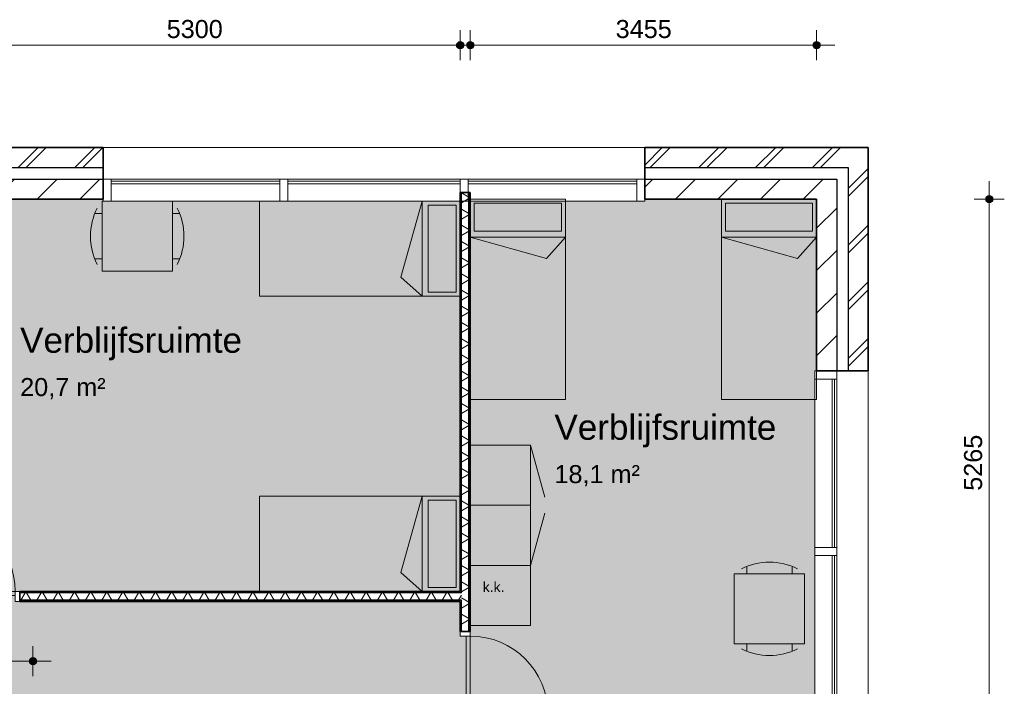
# Model space of a CAD drawing. Header units: millimetres. Extents: x 78984 to 111868, y -12028 to 35070.
# Tile 23 of 23: x 99715 to 109533, y 28420 to 35070. Entities that reach past the tile are written whole.
import ezdxf

# ---------------------------------------------------------------- set-up
doc = ezdxf.new("R2010")
doc.units = ezdxf.units.MM
doc.linetypes.add('Hidden', pattern=[4, 2, -2])
for name, color, linetype, lineweight in [('A-ANNO-DIMS', 211, 'Continuous', 9), ('A-ANNO-DIMS-100', 211, 'Continuous', 9), ('A-AREA-IDEN', 2, 'Continuous', 13), ('A-AREA-PATT', 32, 'Continuous', 9), ('A-DETL', 90, 'Continuous', 13), ('A-DOOR', 31, 'Continuous', 18), ('A-DOOR-FRAM', 31, 'Continuous', 13), ('A-GLAZ-CURT', 52, 'Continuous', 13), ('A-GLAZ-CWMG', 51, 'Continuous', 13), ('A-WALL', 113, 'Continuous', 18), ('A-WALL-PATT', 111, 'Continuous', 35), ('G-ANNO-TEXT', 231, 'Continuous', 9), ('I-WALL', 2, 'Continuous', 18)]:
    doc.layers.add(name, color=color, linetype=linetype, lineweight=lineweight)
doc.styles.add('Arial', font='arial.ttf', dxfattribs={"height": 180})
doc.styles.add('Arial_1', font='arial.ttf', dxfattribs={"height": 250})
doc.styles.add('Arial_2', font='arial.ttf', dxfattribs={"height": 100})
doc.dimstyles.new('1_8mm', dxfattribs={"dimscale": 304.8, "dimtxt": 183.646692, "dimasz": 0.918635, "dimexe": 0.492126, "dimexo": 0.0625, "dimgap": 0.059055, "dimtad": 1, "dimdec": 0, "dimrnd": 5, "dimzin": 0, "dimdsep": 46, "dimtxsty": 'Arial', "dimblk1": 'DOTSMALL', "dimblk2": 'DOTSMALL', "dimsah": 1, "dimcen": 0.09, "dimdle": 0.590551, "dimazin": 0, "dimtfac": 1, "dimtdec": 4, "dimtix": 1, "dimtmove": 0, "dimatfit": 3, "dimfxl": 0.492126, "dimfxlon": 1, "dimtvp": 1, "dimtolj": 1, "dimtzin": 0, "dimlwd": 13, "dimlwe": 13, "dimarcsym": 2})
pattern_1 = [(45, (0, 0), (-282.8427, 282.8427), []), (45, (0, 80), (-282.8427, 282.8427), [])]
pattern_2 = [(180, (104207.75, 30705.71), (6e-13, -200), []), (180, (104207.75, 30721.71), (6e-13, -200), []), (180, (104207.75, 30737.71), (6e-13, -200), []), (180, (104207.75, 30753.71), (6e-13, -200), [])]
pattern_3 = [(270, (96057.75, 29365.65), (200, 7e-13), []), (270, (96041.75, 29365.65), (200, 7e-13), []), (270, (96025.75, 29365.65), (200, 7e-13), []), (270, (96009.75, 29365.65), (200, 7e-13), [])]

# ---------------------------------------------------------------- blocks, each defined once
blk = doc.blocks.new('System Panel - glas_offset-35-7530991-plot_03')
at = {"layer": 'A-GLAZ-CURT'}
for p, q in [((840, 47.5), (-840, 47.5)), ((-840, 47.5), (-840, 22.5)), ((-840, 22.5), (840, 22.5)), ((840, 22.5), (840, 47.5))]:
    blk.add_line(p, q, dxfattribs=at)
blk = doc.blocks.new('Rectangular Mullion - 80x220-V1-plot_03')
at = {"layer": 'A-GLAZ-CWMG'}
for p, q in [((104187.8, 33480.8), (105867.8, 33480.8)), ((104207.8, 33260.8), (105867.8, 33260.8))]:
    blk.add_line(p, q, dxfattribs=at)
blk = doc.blocks.new('Rectangular Mullion - 80x220-7501421-plot_03')
at = {"layer": 'A-GLAZ-CWMG'}
for p, q in [((-80, 0), (0, 0)), ((-80, -220), (-80, 0)), ((0, 0), (0, -220)), ((0, -220), (-80, -220))]:
    blk.add_line(p, q, dxfattribs=at)
blk = doc.blocks.new('Rectangular Mullion - 80x220-7501422-plot_03')
at = {"layer": 'A-GLAZ-CWMG'}
for p, q in [((0, 0), (-80, 0)), ((-80, 0), (-80, -220)), ((0, -220), (0, 0)), ((-80, -220), (0, -220))]:
    blk.add_line(p, q, dxfattribs=at)
blk = doc.blocks.new('Rectangular Mullion - 80x220-V6-plot_03')
at = {"layer": 'A-GLAZ-CWMG'}
for p, q in [((100627.8, 33480.8), (102307.8, 33480.8)), ((100627.8, 33260.8), (102307.8, 33260.8))]:
    blk.add_line(p, q, dxfattribs=at)
blk = doc.blocks.new('Rectangular Mullion - 80x220-7530990-plot_03')
at = {"layer": 'A-GLAZ-CWMG'}
for p, q in [((-40, 0), (40, 0)), ((-40, -220), (-40, 0)), ((40, 0), (40, -220)), ((40, -220), (-40, -220))]:
    blk.add_line(p, q, dxfattribs=at)
blk = doc.blocks.new('System Panel - glas_offset-35-7531053-plot_03')
at = {"layer": 'A-GLAZ-CURT'}
for p, q in [((860, 47.5), (-860, 47.5)), ((-860, 47.5), (-860, 22.5)), ((-860, 22.5), (860, 22.5)), ((860, 22.5), (860, 47.5))]:
    blk.add_line(p, q, dxfattribs=at)
blk = doc.blocks.new('Rectangular Mullion - 80x220-V7-plot_03')
at = {"layer": 'A-GLAZ-CWMG'}
for p, q in [((102387.8, 33480.8), (104107.8, 33480.8)), ((102387.8, 33260.8), (104107.8, 33260.8))]:
    blk.add_line(p, q, dxfattribs=at)
blk = doc.blocks.new('Rectangular Mullion - 80x220-V8-plot_03')
at = {"layer": 'A-GLAZ-CWMG'}
for p, q in [((107642.8, 29725.8), (107642.8, 28015.7)), ((107862.8, 29725.8), (107862.8, 28005.8))]:
    blk.add_line(p, q, dxfattribs=at)
blk = doc.blocks.new('200_32_ISR_deur_binnen - dagmaat 0800x2300-7616677-plot_03')
at = {"layer": 'A-DOOR', "lineweight": 13}
blk.add_hatch(color=256, dxfattribs=at).paths.add_polyline_path([(387.5, 10), (387.5, 50), (-387.5, 50), (-387.5, 10), (-380.8, 10)])
for p, q in [((-387.5, 50), (-387.5, 825)), ((-387.5, 50), (387.5, 50)), ((-387.5, 50), (-387.5, 10)), ((387.5, 50), (-387.5, 50)), ((-387.5, 10), (387.5, 10)), ((387.5, 10), (387.5, 50))]:
    blk.add_line(p, q, dxfattribs=at)
at = {"layer": 'A-DOOR', "linetype": 'Hidden', "lineweight": 13}
blk.add_line((-387.5, 10), (387.5, 10), dxfattribs=at)
at = {"layer": 'A-DOOR', "lineweight": 13}
blk.add_arc((-387.5, 50), 775, 360, 90, dxfattribs=at)
at = {"layer": 'A-DOOR-FRAM'}
for p, q in [((-387.5, 50), (-432.5, 50)), ((-387.5, -50), (-387.5, 50)), ((432.5, 50), (387.5, 50)), ((387.5, 50), (387.5, -50)), ((-432.5, -50), (-387.5, -50)), ((387.5, -50), (432.5, -50))]:
    blk.add_line(p, q, dxfattribs=at)
blk = doc.blocks.new('200_32_ISR_deur_binnen - dagmaat 0800x2300-7616409-plot_03')
at = {"layer": 'A-DOOR', "lineweight": 13}
blk.add_hatch(color=256, dxfattribs=at).paths.add_polyline_path([(-387.5, -10), (-387.5, -50), (387.5, -50), (387.5, -10), (-305.2, -10)])
at = {"layer": 'A-DOOR', "linetype": 'Hidden', "lineweight": 13}
blk.add_line((-387.5, -10), (387.5, -10), dxfattribs=at)
at = {"layer": 'A-DOOR', "lineweight": 13}
for p, q in [((-387.5, -10), (387.5, -10)), ((-387.5, -50), (-387.5, -10)), ((-387.5, -50), (-387.5, -825)), ((-387.5, -50), (387.5, -50)), ((387.5, -50), (-387.5, -50)), ((387.5, -10), (387.5, -50))]:
    blk.add_line(p, q, dxfattribs=at)
blk.add_arc((-387.5, -50), 775, 270, 0, dxfattribs=at)
at = {"layer": 'A-DOOR-FRAM'}
for p, q in [((-432.5, 50), (-387.5, 50)), ((-387.5, 50), (-387.5, -50)), ((387.5, -50), (387.5, 50)), ((387.5, 50), (432.5, 50)), ((-387.5, -50), (-432.5, -50)), ((432.5, -50), (387.5, -50))]:
    blk.add_line(p, q, dxfattribs=at)
blk = doc.blocks.new('DIMBLOCK7-plot_03')
at = {"layer": 'A-ANNO-DIMS-100', "lineweight": 25}
h = blk.add_hatch(color=256, dxfattribs=at)
edge = h.paths.add_edge_path()
edge.add_arc((109383.2, 33279.8), 35, 0, 360)
h = blk.add_hatch(color=256, dxfattribs=at)
edge = h.paths.add_edge_path()
edge.add_arc((109383.2, 28015.7), 35, 0, 360)
at = {"layer": 'A-ANNO-DIMS-100', "lineweight": 13}
for p, q in [((109383.2, 33459.8), (109383.2, 27835.7)), ((109383.2, 33279.8), (109233.2, 33279.8)), ((109383.2, 33279.8), (109533.2, 33279.8)), ((109383.2, 28015.7), (109233.2, 28015.7)), ((109383.2, 28015.7), (109533.2, 28015.7))]:
    blk.add_line(p, q, dxfattribs=at)
at = {"layer": 'A-ANNO-DIMS-100', "lineweight": 25}
for centre in [(109383.2, 33279.8), (109383.2, 28015.7)]:
    blk.add_circle(centre, 35, dxfattribs=at)
at = {"layer": 'A-ANNO-DIMS-100', "color": 0, "lineweight": 13, "insert": (109131.6, 30370.8), "char_height": 180, "width": 664.518, "attachment_point": 1, "rotation": 90, "line_spacing_factor": 0.941778, "style": 'Arial'}
blk.add_mtext('5265', dxfattribs=at)
blk = doc.blocks.new('_DotSmall')
at = {"color": 0, "linetype": 'ByBlock', "const_width": 0.5}
blk.add_lwpolyline([(-0.0625, 0, 1), (0.0625, 0, 1)], format="xyb", close=True, dxfattribs=at)
blk = doc.blocks.new('DIMBLOCK8-plot_03')
at = {"layer": 'A-ANNO-DIMS-100', "lineweight": 25}
h = blk.add_hatch(color=256, dxfattribs=at)
edge = h.paths.add_edge_path()
edge.add_arc((104207.8, 34815.5), 35, 0, 360)
h = blk.add_hatch(color=256, dxfattribs=at)
edge = h.paths.add_edge_path()
edge.add_arc((107661.8, 34815.5), 35, 0, 360)
at = {"layer": 'A-ANNO-DIMS-100', "lineweight": 13}
for p, q in [((104207.8, 34815.5), (104207.8, 34965.5)), ((107661.8, 34815.5), (107661.8, 34965.5)), ((104027.8, 34815.5), (107841.8, 34815.5)), ((104207.8, 34815.5), (104207.8, 34665.5)), ((107661.8, 34815.5), (107661.8, 34665.5))]:
    blk.add_line(p, q, dxfattribs=at)
at = {"layer": 'A-ANNO-DIMS-100', "lineweight": 25}
for centre in [(104207.8, 34815.5), (107661.8, 34815.5)]:
    blk.add_circle(centre, 35, dxfattribs=at)
at = {"layer": 'A-ANNO-DIMS-100', "color": 0, "lineweight": 13, "insert": (105657.9, 35067.2), "char_height": 180, "width": 664.518, "attachment_point": 1, "line_spacing_factor": 0.941778, "style": 'Arial'}
blk.add_mtext('3455', dxfattribs=at)
blk = doc.blocks.new('DIMBLOCK9-plot_03')
at = {"layer": 'A-ANNO-DIMS-100', "lineweight": 25}
h = blk.add_hatch(color=256, dxfattribs=at)
edge = h.paths.add_edge_path()
edge.add_arc((98807.8, 34815.5), 35, 0, 360)
h = blk.add_hatch(color=256, dxfattribs=at)
edge = h.paths.add_edge_path()
edge.add_arc((104107.8, 34815.5), 35, 0, 360)
at = {"layer": 'A-ANNO-DIMS-100', "lineweight": 13}
for p, q in [((98807.8, 34815.5), (98807.8, 34965.5)), ((104107.8, 34815.5), (104107.8, 34965.5)), ((98627.8, 34815.5), (104287.8, 34815.5)), ((98807.8, 34815.5), (98807.8, 34665.5)), ((104107.8, 34815.5), (104107.8, 34665.5))]:
    blk.add_line(p, q, dxfattribs=at)
at = {"layer": 'A-ANNO-DIMS-100', "lineweight": 25}
for centre in [(98807.8, 34815.5), (104107.8, 34815.5)]:
    blk.add_circle(centre, 35, dxfattribs=at)
at = {"layer": 'A-ANNO-DIMS-100', "color": 0, "lineweight": 13, "insert": (101180.9, 35067.2), "char_height": 180, "width": 664.518, "attachment_point": 1, "line_spacing_factor": 0.941778, "style": 'Arial'}
blk.add_mtext('5300', dxfattribs=at)
blk = doc.blocks.new('DIMBLOCK35-plot_03')
at = {"layer": 'A-ANNO-DIMS-100', "lineweight": 25}
h = blk.add_hatch(color=256, dxfattribs=at)
edge = h.paths.add_edge_path()
edge.add_arc((98847.7, 28671.6), 35, 0, 360)
h = blk.add_hatch(color=256, dxfattribs=at)
edge = h.paths.add_edge_path()
edge.add_arc((99847.7, 28671.6), 35, 0, 360)
at = {"layer": 'A-ANNO-DIMS-100', "lineweight": 13}
for p, q in [((98847.7, 28671.6), (98847.7, 28821.6)), ((99847.7, 28671.6), (99847.7, 28821.6)), ((98667.7, 28671.6), (100027.7, 28671.6)), ((98847.7, 28671.6), (98847.7, 28521.6)), ((99847.7, 28671.6), (99847.7, 28521.6))]:
    blk.add_line(p, q, dxfattribs=at)
at = {"layer": 'A-ANNO-DIMS-100', "lineweight": 25}
for centre in [(98847.7, 28671.6), (99847.7, 28671.6)]:
    blk.add_circle(centre, 35, dxfattribs=at)
at = {"layer": 'A-ANNO-DIMS-100', "color": 0, "lineweight": 13, "insert": (99070.9, 28923.3), "char_height": 180, "width": 664.518, "attachment_point": 1, "line_spacing_factor": 0.941778, "style": 'Arial'}
blk.add_mtext('1000', dxfattribs=at)

msp = doc.modelspace()

# ---------------------------------------------------------------- hatches: boundary and pattern name
at = {"layer": 'A-AREA-PATT'}
h = msp.add_hatch(color=9, dxfattribs=at)
h.paths.add_polyline_path([(88647.7, 6451.8), (88647.7, 14015.7), (90447.7, 14015.7), (90447.7, 13965.7), (91347.7, 13965.7), (91347.7, 14015.7), (91647.7, 14015.7), (91647.7, 13965.7), (92547.7, 13965.7), (92547.7, 14015.7), (94347.7, 14015.7), (94347.7, 10065.7), (96777.8, 10065.7), (96777.8, 10665.7), (96827.8, 10665.7), (96827.8, 11565.7), (96777.8, 11565.7), (96777.8, 14015.7), (100677.8, 14015.7), (100677.8, 6470.8), (102297.8, 6470.8), (102297.8, 8785.6), (102347.8, 8785.6), (102347.8, 9685.6), (102297.8, 9685.6), (102297.8, 10185.6), (102347.8, 10185.6), (102347.8, 11085.6), (102297.8, 11085.6), (102297.8, 11465.8), (102047.6, 11465.8), (102047.6, 12065.8), (102297.8, 12065.8), (102297.8, 17015.8), (102347.8, 17015.8), (102347.8, 17915.8), (102297.8, 17915.8), (102297.8, 18315.8), (102347.8, 18315.8), (102347.8, 19215.8), (102297.8, 19215.8), (102297.8, 19565.2), (102047.6, 19565.2), (102047.6, 20165.2), (102297.8, 20165.2), (102297.8, 25165.7), (88747.4, 25166.5), (88747.4, 27665.6), (88547.4, 27665.6), (88547.8, 28265.8), (89147.8, 28265.8), (89147.8, 28065.8), (104107.8, 28065.8), (104107.8, 28145.8), (104157.8, 28145.8), (104157.8, 28920.8), (104107.8, 28920.8), (104107.8, 29265.7), (99670.3, 29265.7), (99670.3, 29315.7), (98895.3, 29315.7), (98895.3, 29265.7), (94282.8, 29265.7), (94282.8, 29315.7), (93507.8, 29315.7), (93507.8, 29265.7), (93207.8, 29265.7), (93207.8, 29315.7), (92432.8, 29315.7), (92432.8, 29265.7), (87907.8, 29265.7), (87907.8, 33260.8), (86197.8, 33260.8), (86197.8, 33135.8), (86147.8, 33135.8), (86147.8, 32235.8), (86197.8, 32235.8), (86197.8, 23705.7), (86147.8, 23705.7), (86147.8, 22805.7), (86197.8, 22805.7), (86197.8, 22405.7), (86147.8, 22405.7), (86147.8, 21505.7), (86197.8, 21505.7), (86197.8, 20165.8), (86447.8, 20165.8), (86447.8, 19565.8), (86197.8, 19565.8), (86197.8, 16350.7), (86147.8, 16350.7), (86147.8, 15450.7), (86197.8, 15450.7), (86197.8, 15260.7), (86147.8, 15260.7), (86147.8, 14360.7), (86197.8, 14360.7), (86197.8, 12065.8), (86447.8, 12065.8), (86447.8, 11465.8), (86197.8, 11465.8), (86197.8, 7473.5), (86147.8, 7473.5), (86147.8, 6573.5), (86197.8, 6573.5), (86197.8, 6470.8), (87827.8, 6470.8), (87827.8, 6451.8)])
h.paths.add_polyline_path([(88697.7, 8140.6), (88697.7, 8915.6), (88687.7, 8915.6), (88687.7, 8140.6)])
h.paths.add_polyline_path([(88687.7, 9910.7), (88697.7, 9910.7), (88697.7, 10685.7), (88687.7, 10685.7), (88687.7, 10068.8)])
h.paths.add_polyline_path([(96192.7, 9965.7), (96192.7, 10025.7), (94392.7, 10025.7), (94392.7, 9965.7), (96013.7, 9965.7)])
h.paths.add_polyline_path([(99177.8, 13965.7), (99177.8, 13975.7), (98277.8, 13975.7), (98277.8, 13965.7), (98902, 13965.7)])
h.paths.add_polyline_path([(95194.8, 15515.8), (89034.8, 15515.8), (89034.8, 20465.8), (89084.8, 20465.8), (89084.8, 22265.8), (89034.8, 22265.8), (89034.8, 23335.8), (95486.3, 23335.8), (95486.3, 23285.8), (96386.3, 23285.8), (96386.3, 23335.8), (99183.3, 23335.8), (99183.3, 23285.8), (100083.3, 23285.8), (100083.3, 23335.8), (100334.8, 23335.8), (100334.6, 15515.8), (100100.3, 15515.8), (100100.3, 15565.8), (99200.3, 15565.8), (99200.3, 15515.8), (96369.2, 15515.8), (96369.2, 15565.8), (95469.2, 15565.8), (95469.2, 15515.8), (95284.8, 15515.8)])
h.paths.add_polyline_path([(100580.3, 25205.7), (101480.3, 25205.7), (101480.3, 25265.7), (100580.3, 25265.7)])
h.paths.add_polyline_path([(99010.4, 25205.7), (99785.4, 25205.7), (99785.4, 25265.7), (99010.4, 25265.7)])
h.paths.add_polyline_path([(95935.2, 25205.7), (95935.2, 25265.7), (95160.2, 25265.7), (95160.2, 25205.7), (95284.8, 25205.7)])
h.paths.add_polyline_path([(93747.2, 28015.8), (93747.2, 28025.8), (92847.2, 28025.8), (92847.2, 28015.8), (93357.8, 28015.8)])
h.paths.add_polyline_path([(90097.3, 28015.8), (90097.3, 28025.8), (89197.3, 28025.8), (89197.3, 28015.8)])
h = msp.add_hatch(color=9, dxfattribs=at)
h.paths.add_polyline_path([(99670.3, 29315.7), (99670.3, 29325.7), (98895.3, 29325.7), (98895.3, 29315.7), (98902, 29315.7)])
h.paths.add_polyline_path([(104107.8, 29365.7), (104107.8, 33260.8), (100547.8, 33260.8), (100547.8, 33279.8), (98807.8, 33279.8), (98807.8, 29365.7), (103234.4, 29365.7)])
h = msp.add_hatch(color=9, dxfattribs=at)
h.paths.add_polyline_path([(106122.6, 28015.7), (107642.8, 28015.7), (107642.8, 31565.8), (107661.8, 31565.8), (107661.8, 33279.8), (105947.8, 33279.8), (105947.8, 33260.8), (104207.8, 33260.8), (104207.8, 28065.8), (105497.8, 28065.8), (105497.8, 28015.7)])
h.paths.add_polyline_path([(104157.8, 28145.8), (104167.8, 28145.8), (104167.8, 28920.8), (104157.8, 28920.8), (104157.8, 28445.6)])
at = {"layer": 'A-WALL-PATT', "lineweight": 9}
h = msp.add_hatch(dxfattribs=at)
h.set_pattern_fill('FP_1', color=256, style=0, pattern_type=2)
h.set_pattern_definition(pattern_1)
h.paths.add_polyline_path([(107976.8, 33594.8), (108176.8, 33594.8), (108176.8, 33794.8), (105947.8, 33794.8), (105947.8, 33594.8)])
h.paths.add_polyline_path([(100547.8, 33594.8), (100547.8, 33794.8), (96047.8, 33794.8), (96047.8, 33594.8)])
h.paths.add_polyline_path([(94247.8, 33594.8), (94247.8, 33794.8), (92447.8, 33794.8), (92447.8, 33594.8)])
h.paths.add_polyline_path([(90647.8, 33594.8), (90647.8, 33794.8), (87907.8, 33794.8), (87907.8, 33594.8)])
h.paths.add_polyline_path([(82547.8, 33594.8), (82547.8, 33794.8), (80318.8, 33794.8), (80318.8, 33594.8), (80518.8, 33594.8)])
h = msp.add_hatch(dxfattribs=at)
h.set_pattern_fill('FP_1', color=256, style=0, pattern_type=2)
h.set_pattern_definition(pattern_1)
h.paths.add_polyline_path([(107976.8, 6136.8), (108176.8, 6136.8), (108176.8, 8165.8), (107976.8, 8165.8), (107976.8, 6251.8)])
h.paths.add_polyline_path([(108176.8, 13565.8), (108176.8, 16265.8), (107976.8, 16265.8), (107976.8, 13565.8)])
h.paths.add_polyline_path([(108176.8, 18065.8), (108176.8, 19815.8), (107976.8, 19815.8), (107976.8, 18065.8)])
h.paths.add_polyline_path([(108176.8, 21715.8), (108176.8, 26165.8), (107976.8, 26165.8), (107976.8, 21715.8)])
h.paths.add_polyline_path([(108176.8, 31565.8), (108176.8, 33594.8), (107976.8, 33594.8), (107976.8, 31565.8)])
h = msp.add_hatch(dxfattribs=at)
h.set_pattern_fill('FP_2', color=256, angle=45, style=0, pattern_type=2)
h.set_pattern_definition([(45, (0, 0), (-212.132, 212.132), [])])
h.paths.add_polyline_path([(107661.8, 33279.8), (107861.8, 33279.8), (107861.8, 33479.8), (105947.8, 33479.8), (105947.8, 33279.8), (107566.7, 33279.8)])
h.paths.add_polyline_path([(100547.8, 33279.8), (100547.8, 33479.8), (96047.8, 33479.8), (96047.8, 33279.8)])
h.paths.add_polyline_path([(94247.8, 33279.8), (94247.8, 33479.8), (92447.8, 33479.8), (92447.8, 33279.8)])
h.paths.add_polyline_path([(90647.8, 33279.8), (90647.8, 33479.8), (87907.8, 33479.8), (87907.8, 33279.8), (90237.2, 33279.8)])
h.paths.add_polyline_path([(82547.8, 33279.8), (82547.8, 33479.8), (80633.8, 33479.8), (80633.8, 33279.8), (81572.5, 33279.8)])
h = msp.add_hatch(dxfattribs=at)
h.set_pattern_fill('FP_22', color=256, angle=90, style=0, pattern_type=2)
h.set_pattern_definition(pattern_2)
h.paths.add_polyline_path([(104120.3, 28065.8), (104120.3, 28100.8), (104107.8, 28100.8), (104107.8, 28065.8)])
h.paths.add_polyline_path([(104107.8, 28965.8), (104120.3, 28965.8), (104120.3, 29278.2), (104107.8, 29278.2), (104107.8, 29265.7)])
h.paths.add_polyline_path([(104107.8, 29353.2), (104120.3, 29353.2), (104120.3, 33345.7), (104107.8, 33345.7), (104107.8, 29365.7)])
h = msp.add_hatch(dxfattribs=at)
h.set_pattern_fill('FP_23', color=256, angle=60, style=0, pattern_type=2)
h.set_pattern_definition([(150, (104207.75, 30705.71), (-70, -121.2436), []), (210, (104207.75, 30705.71), (70, -121.2436), [])])
h.paths.add_polyline_path([(104120.3, 28065.8), (104195.3, 28065.8), (104195.3, 28100.8), (104120.3, 28100.8)])
h.paths.add_polyline_path([(104195.3, 28965.8), (104195.3, 33345.7), (104120.3, 33345.7), (104120.3, 28965.8)])
h = msp.add_hatch(dxfattribs=at)
h.set_pattern_fill('FP_22', color=256, angle=90, style=0, pattern_type=2)
h.set_pattern_definition(pattern_2)
h.paths.add_polyline_path([(104207.8, 28065.8), (104207.8, 28100.8), (104195.3, 28100.8), (104195.3, 28065.8)])
h.paths.add_polyline_path([(104195.3, 28965.8), (104207.8, 28965.8), (104207.8, 33345.7), (104195.3, 33345.7), (104195.3, 29466.6)])
h = msp.add_hatch(dxfattribs=at)
h.set_pattern_fill('FP_3', color=256, angle=45, style=0, pattern_type=2)
h.set_pattern_definition([(45, (0, 0), (-212.132, 212.132), [])])
h.paths.add_polyline_path([(107861.8, 6451.8), (107861.8, 8165.8), (107661.8, 8165.8), (107661.8, 6451.8)])
h.paths.add_polyline_path([(107861.8, 13565.8), (107861.8, 16265.8), (107661.8, 16265.8), (107661.8, 13565.8)])
h.paths.add_polyline_path([(107661.8, 18065.8), (107861.8, 18065.8), (107861.8, 19815.8), (107661.8, 19815.8)])
h.paths.add_polyline_path([(107661.8, 21715.8), (107861.8, 21715.8), (107861.8, 26165.8), (107661.8, 26165.8), (107661.8, 21728.3)])
h.paths.add_polyline_path([(107861.8, 31565.8), (107861.8, 33279.8), (107661.8, 33279.8), (107661.8, 31565.8)])
h = msp.add_hatch(dxfattribs=at)
h.set_pattern_fill('FP_46', color=256, angle=-270, style=0, pattern_type=2)
h.set_pattern_definition(pattern_3)
h.paths.add_polyline_path([(104107.8, 29353.2), (104107.8, 29365.7), (99715.3, 29365.7), (99715.3, 29353.2), (103234.4, 29353.2)])
h.paths.add_polyline_path([(98795.3, 29353.2), (98850.3, 29353.2), (98850.3, 29365.7), (98795.3, 29365.7)])
h.paths.add_polyline_path([(98720.3, 29353.2), (98720.3, 29365.7), (94327.8, 29365.7), (94327.8, 29353.2), (97457.8, 29353.2)])
h.paths.add_polyline_path([(93462.8, 29353.2), (93462.8, 29365.7), (93395.3, 29365.7), (93395.3, 29353.2)])
h.paths.add_polyline_path([(93320.3, 29353.2), (93320.3, 29365.7), (93252.8, 29365.7), (93252.8, 29353.2)])
h.paths.add_polyline_path([(92387.8, 29353.2), (92387.8, 29365.7), (88007.8, 29365.7), (88007.8, 29353.2), (91681.3, 29353.2)])
h = msp.add_hatch(dxfattribs=at)
h.set_pattern_fill('FP_46', color=256, angle=-270, style=0, pattern_type=2)
h.set_pattern_definition(pattern_3)
h.paths.add_polyline_path([(104107.8, 29265.7), (104107.8, 29278.2), (99715.3, 29278.2), (99715.3, 29265.7), (103234.4, 29265.7)])
h.paths.add_polyline_path([(98850.3, 29265.7), (98850.3, 29278.2), (94327.8, 29278.2), (94327.8, 29265.7), (97457.8, 29265.7)])
h.paths.add_polyline_path([(93252.8, 29265.7), (93462.8, 29265.7), (93462.8, 29278.2), (93252.8, 29278.2)])
h.paths.add_polyline_path([(92387.8, 29265.7), (92387.8, 29278.2), (87920.3, 29278.2), (87920.3, 29265.7), (91681.3, 29265.7)])
h = msp.add_hatch(dxfattribs=at)
h.set_pattern_fill('FP_47', color=256, angle=-300, style=0, pattern_type=2)
h.set_pattern_definition([(240, (96057.75, 29365.65), (121.2436, -70), []), (300, (96057.75, 29365.65), (121.2436, 70), [])])
h.paths.add_polyline_path([(104120.3, 29278.2), (104120.3, 29353.2), (99715.3, 29353.2), (99715.3, 29278.2), (104107.8, 29278.2)])
h.paths.add_polyline_path([(98850.3, 29278.2), (98850.3, 29353.2), (94327.8, 29353.2), (94327.8, 29278.2), (97457.8, 29278.2)])
h.paths.add_polyline_path([(93252.8, 29278.2), (93462.8, 29278.2), (93462.8, 29353.2), (93252.8, 29353.2)])
h.paths.add_polyline_path([(92387.8, 29278.2), (92387.8, 29353.2), (87995.3, 29353.2), (87995.3, 29278.2), (91681.3, 29278.2)])

# ---------------------------------------------------------------- linework, layer by layer
at = {"layer": 'A-DETL'}
for p, q in [((100537.5, 33260.8), (101237.5, 33260.8)), ((100537.5, 32560.8), (100537.5, 33260.8)), ((101237.5, 33260.8), (101237.5, 32560.8)), ((100464.2, 33135.9), (100537.5, 33135.9)), ((101310.9, 33135.9), (101237.5, 33135.9)), ((100464.2, 32683.5), (100537.5, 32683.5)), ((101310.9, 32683.5), (101237.5, 32683.5)), ((101237.5, 32560.8), (100537.5, 32560.8)), ((104207.8, 30225.7), (104207.8, 30825.7)), ((104207.8, 30825.7), (104807.8, 30825.7)), ((104807.8, 30825.7), (104807.8, 30225.7)), ((104807.8, 30825.7), (104952.8, 30305.6)), ((104207.8, 29625.7), (104207.8, 30225.7)), ((104207.8, 30225.7), (104807.8, 30225.7)), ((104807.8, 30225.7), (104807.8, 29625.7)), ((104807.8, 29625.7), (104952.8, 30145.9)), ((104207.8, 29625.7), (104807.8, 29625.7)), ((104207.8, 29025.7), (104207.8, 29625.7)), ((104207.8, 29625.7), (104807.8, 29625.7)), ((104807.8, 29625.7), (104807.8, 29025.7)), ((106964.9, 29616.7), (106964.9, 29543.3)), ((107417.4, 29616.7), (107417.4, 29543.3)), ((106840.1, 28843.3), (106840.1, 29543.3)), ((106840.1, 29543.3), (107540.1, 29543.3)), ((107540.1, 29543.3), (107540.1, 28843.3)), ((104807.8, 29025.7), (104207.8, 29025.7)), ((107540.1, 28843.3), (106840.1, 28843.3)), ((106964.9, 28770), (106964.9, 28843.3)), ((107417.4, 28770), (107417.4, 28843.3))]:
    msp.add_line(p, q, dxfattribs=at)
at = {"layer": 'A-DETL', "lineweight": 9}
for p, q in [((102107.8, 32310.8), (102107.8, 33260.8)), ((102107.8, 33260.8), (104107.8, 33260.8)), ((103516, 32501.5), (103727.8, 33260.8)), ((103727.8, 33260.8), (103727.8, 32310.8)), ((104067.8, 33220.8), (103787.8, 33220.8)), ((103787.8, 33220.8), (103787.8, 32350.8)), ((104067.8, 32350.8), (104067.8, 33220.8)), ((104107.8, 32310.8), (104107.8, 33260.8)), ((104207.8, 31279.8), (104207.8, 33279.8)), ((105157.8, 33279.8), (104207.8, 33279.8)), ((105117.8, 33239.8), (104247.8, 33239.8)), ((104247.8, 33239.8), (104247.8, 32959.8)), ((105117.8, 32959.8), (105117.8, 33239.8)), ((105157.8, 33279.8), (105157.8, 31279.8)), ((106711.8, 31279.8), (106711.8, 33279.8)), ((107661.8, 33279.8), (106711.8, 33279.8)), ((107621.8, 33239.8), (106751.8, 33239.8)), ((106751.8, 33239.8), (106751.8, 32959.8)), ((107621.8, 32959.8), (107621.8, 33239.8)), ((107661.8, 33279.8), (107661.8, 31279.8)), ((104207.8, 32899.8), (105157.8, 32899.8)), ((104967.1, 32688), (104207.8, 32899.8)), ((104247.8, 32959.8), (105117.8, 32959.8)), ((105157.8, 32899.8), (104967.1, 32688)), ((106711.8, 32899.8), (107661.8, 32899.8)), ((107471.1, 32688), (106711.8, 32899.8)), ((106751.8, 32959.8), (107621.8, 32959.8)), ((107661.8, 32899.8), (107471.1, 32688)), ((103727.8, 32310.8), (103516, 32501.5)), ((104107.8, 32310.8), (102107.8, 32310.8)), ((103787.8, 32350.8), (104067.8, 32350.8)), ((105157.8, 31279.8), (104207.8, 31279.8)), ((107661.8, 31279.8), (106711.8, 31279.8)), ((102107.8, 29365.7), (102107.8, 30315.7)), ((102107.8, 30315.7), (104107.8, 30315.7)), ((103516, 29556.4), (103727.8, 30315.7)), ((103727.8, 30315.7), (103727.8, 29365.7)), ((104067.8, 30275.7), (103787.8, 30275.7)), ((103787.8, 30275.7), (103787.8, 29405.7)), ((104067.8, 29405.7), (104067.8, 30275.7)), ((104107.8, 29365.7), (104107.8, 30315.7)), ((103727.8, 29365.7), (103516, 29556.4)), ((104107.8, 29365.7), (102107.8, 29365.7)), ((103787.8, 29405.7), (104067.8, 29405.7))]:
    msp.add_line(p, q, dxfattribs=at)
at = {"layer": 'A-DETL'}
for centre, start, end in [((101047.4, 32909.7), 153.41048, 206.58952), ((100727.7, 32909.7), 333.41048, 26.58952), ((107191.1, 29033.4), 63.41048, 116.58952), ((107191.1, 29353.2), 243.41048, 296.58952)]:
    msp.add_arc(centre, 625.6, start, end, dxfattribs=at)
at = {"layer": 'A-WALL', "lineweight": 35}
for p, q in [((100547.8, 33794.8), (96047.8, 33794.8)), ((100547.8, 33279.8), (100547.8, 33794.8)), ((108176.8, 33794.8), (105947.8, 33794.8)), ((105947.8, 33794.8), (105947.8, 33279.8)), ((108176.8, 31565.8), (108176.8, 33794.8)), ((96047.8, 33279.8), (100547.8, 33279.8)), ((105947.8, 33279.8), (107661.8, 33279.8)), ((107661.8, 33279.8), (107661.8, 31565.8)), ((107661.8, 31565.8), (108176.8, 31565.8))]:
    msp.add_line(p, q, dxfattribs=at)
at = {"layer": 'A-WALL'}
for p, q in [((100547.8, 33794.8), (105947.8, 33794.8)), ((108176.8, 31565.8), (108176.8, 26165.8))]:
    msp.add_line(p, q, dxfattribs=at)
at = {"layer": 'A-WALL', "lineweight": 25}
for p, q in [((96047.8, 33594.8), (100547.8, 33594.8)), ((105947.8, 33594.8), (107976.8, 33594.8)), ((107976.8, 33594.8), (107976.8, 31565.8)), ((96047.8, 33479.8), (100547.8, 33479.8)), ((105947.8, 33479.8), (107861.8, 33479.8)), ((107861.8, 33479.8), (107861.8, 31565.8)), ((104120.3, 29353.2), (104120.3, 33345.7)), ((104195.3, 28965.8), (104195.3, 33345.7)), ((104120.3, 29353.2), (99715.3, 29353.2)), ((104120.3, 29278.2), (99715.3, 29278.2)), ((104120.3, 28965.8), (104120.3, 29278.2))]:
    msp.add_line(p, q, dxfattribs=at)
at = {"layer": 'I-WALL', "lineweight": 35}
for p, q in [((104107.8, 33345.7), (104107.8, 29365.7)), ((104207.8, 33345.7), (104107.8, 33345.7)), ((104207.8, 28965.8), (104207.8, 33345.7)), ((104107.8, 29365.7), (99715.3, 29365.7)), ((99715.3, 29365.7), (99715.3, 29265.7)), ((99715.3, 29265.7), (104107.8, 29265.7)), ((104107.8, 29265.7), (104107.8, 28965.8)), ((104107.8, 28965.8), (104207.8, 28965.8))]:
    msp.add_line(p, q, dxfattribs=at)

# ---------------------------------------------------------------- block references
at = {"layer": 'A-DOOR-FRAM'}
msp.add_blockref('200_32_ISR_deur_binnen - dagmaat 0800x2300-7616677-plot_03', (99282.8, 29315.7), dxfattribs=at)
at = {"layer": 'A-DOOR-FRAM', "rotation": 89.99999999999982}
msp.add_blockref('200_32_ISR_deur_binnen - dagmaat 0800x2300-7616409-plot_03', (104157.8, 28533.3), dxfattribs=at)
at = {"layer": 'A-GLAZ-CURT'}
for name, p, rotation in [('System Panel - glas_offset-35-7530991-plot_03', (101467.8, 33480.8), 180), ('System Panel - glas_offset-35-7531053-plot_03', (103247.8, 33480.8), 180), ('System Panel - glas_offset-35-7530991-plot_03', (105027.8, 33480.8), 180), ('System Panel - glas_offset-35-7530991-plot_03', (107862.8, 30645.8), 89.99999999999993), ('System Panel - glas_offset-35-7531053-plot_03', (107862.8, 28865.8), 89.99999999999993)]:
    msp.add_blockref(name, p, dxfattribs=dict(at, rotation=rotation))
at = {"layer": 'A-GLAZ-CWMG', "extrusion": (0, 0, -1)}
for name, p in [('Rectangular Mullion - 80x220-7501421-plot_03', (-100547.8, 33480.8)), ('Rectangular Mullion - 80x220-7530990-plot_03', (-102347.8, 33480.8)), ('Rectangular Mullion - 80x220-7530990-plot_03', (-104147.8, 33480.8))]:
    msp.add_blockref(name, p, dxfattribs=at)
at = {"layer": 'A-GLAZ-CWMG'}
for name, p in [('Rectangular Mullion - 80x220-V6-plot_03', (0, 0)), ('Rectangular Mullion - 80x220-V7-plot_03', (0, 0)), ('Rectangular Mullion - 80x220-V1-plot_03', (0, 0)), ('Rectangular Mullion - 80x220-7501422-plot_03', (105947.8, 33480.8)), ('Rectangular Mullion - 80x220-V8-plot_03', (0, 0))]:
    msp.add_blockref(name, p, dxfattribs=at)
at = {"layer": 'A-GLAZ-CWMG', "extrusion": (0, 0, -1), "rotation": 90.00000000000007}
for name, p in [('Rectangular Mullion - 80x220-7501421-plot_03', (-107862.8, 31565.8)), ('Rectangular Mullion - 80x220-7530990-plot_03', (-107862.8, 29765.8))]:
    msp.add_blockref(name, p, dxfattribs=at)
at = {"layer": 'A-GLAZ-CWMG', "rotation": 269.9999999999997}
msp.add_blockref('Rectangular Mullion - 80x220-V6-plot_03', (74382, 132113.6), dxfattribs=at)

# ---------------------------------------------------------------- texts
at = {"layer": 'A-AREA-IDEN', "lineweight": 9, "attachment_point": 1}
for s, insert, char_height, width, style in [('Verblijfsruimte', (99719.9, 31997.8), 250, 2677.636, 'Arial_1'), ('20,7 m²', (99719.9, 31495.4), 180, 1010.126, 'Arial'), ('Verblijfsruimte', (105047.5, 31129.4), 250, 2677.636, 'Arial_1'), ('18,1 m²', (105047.5, 30627.1), 180, 1010.126, 'Arial')]:
    msp.add_mtext(s, dxfattribs=dict(at, insert=insert, char_height=char_height, width=width, style=style))
at = {"layer": 'G-ANNO-TEXT', "color": 7, "insert": (104331.9, 29460.7), "char_height": 100, "width": 256.54, "attachment_point": 1, "style": 'Arial_2'}
msp.add_mtext('k.k.', dxfattribs=at)

# ---------------------------------------------------------------- dimensions: what is measured, and where the dimension line sits
at = {"layer": 'A-ANNO-DIMS', "lineweight": 13}
for base, p1, p2, override, picture, middle in [((104107.8, 34815.5), (98807.8, 34665.5), (104107.8, 34665.5), {"dimpost": '<>', "dimfxl": 5300}, 'DIMBLOCK9-plot_03', (101457.8, 34925.4)), ((107661.8, 34815.5), (104207.8, 34665.5), (107661.8, 34665.5), {"dimpost": '<>', "dimfxl": 3454.030218}, 'DIMBLOCK8-plot_03', (105934.8, 34925.4)), ((99847.7, 28671.6), (98847.7, 28521.6), (99847.7, 28521.6), {"dimpost": '<>', "dimfxl": 1000.006896}, 'DIMBLOCK35-plot_03', (99347.7, 28781.5))]:
    dim = msp.add_linear_dim(base=base, p1=p1, p2=p2, dimstyle='1_8mm', override=override, dxfattribs=at)
    dim.commit()
    dim.dimension.update_dxf_attribs({"geometry": picture, "text_midpoint": middle})
dim = msp.add_linear_dim(base=(109383.2, 28015.7), p1=(109233.2, 33279.8), p2=(109233.2, 28015.7), angle=90, dimstyle='1_8mm', override={"dimpost": '<>', "dimfxl": 5264.112848}, dxfattribs=at)
dim.commit()
dim.dimension.update_dxf_attribs({"geometry": 'DIMBLOCK7-plot_03', "text_midpoint": (109273.3, 30647.7)})

doc.saveas('drawing.dxf')
